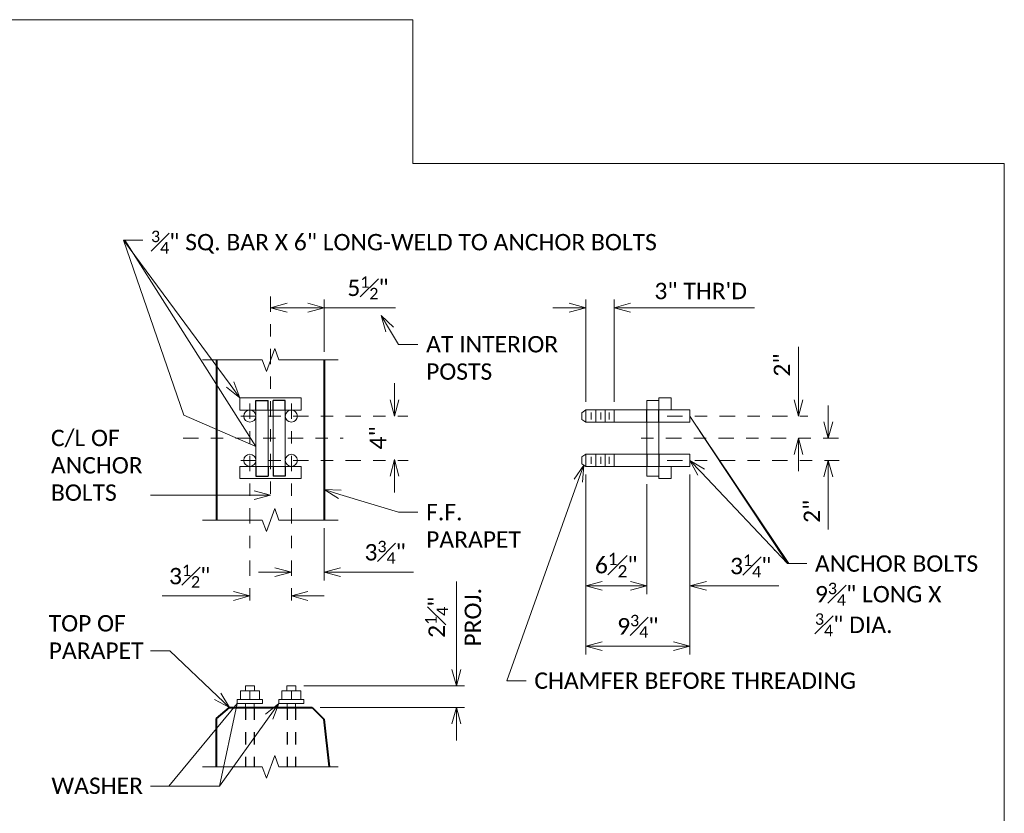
# Model space of a CAD drawing. Extents: x -518 to 31748, y -460528 to 225.
# Tile 14 of 15: x 9.44 to 17.42, y 4.97 to 11.4. Entities that reach past the tile are written whole.
import ezdxf
from ezdxf import colors
from ezdxf.entities.mleader import LeaderData, LeaderLine
from ezdxf.math import Vec2, Vec3

# ---------------------------------------------------------------- set-up
doc = ezdxf.new("R2010")
doc.units = 0
doc.header["$MEASUREMENT"] = 0
doc.linetypes.add('Wisdot2', pattern=[0.125, 0.0625, -0.0625])
doc.linetypes.add('Wisdot4', pattern=[0.28125, 0.125, -0.0625, 0.03125, -0.0625])
for name, color, linetype, lineweight in [('B_ANNO_BREAK', 7, 'Continuous', 18), ('B_ANNO_DIM', 7, 'Continuous', 18), ('B_CNTR', 1, 'Wisdot4', 18), ('B_CONC_PPT', 12, 'Continuous', 40), ('B_DETAIL_HIDDEN', 7, 'Wisdot2', 25), ('B_STEEL', 92, 'Continuous', 18), ('B_STEEL_BOLT', 3, 'Continuous', 18)]:
    doc.layers.add(name, color=color, linetype=linetype, lineweight=lineweight)
doc.layers.add('B_ANNO_NOPLOT', color=47, linetype='Continuous', lineweight=18, plot=False)
doc.styles.add('Annotative', font='calibri.ttf', dxfattribs={"height": 0.0625})
doc.styles.get("Standard").update_dxf_attribs({"font": 'calibri.ttf'})
doc.dimstyles.new('Annotative', dxfattribs={"dimscale": 0, "dimtxt": 0.0625, "dimasz": 0.0625, "dimexe": 0.03125, "dimexo": 0.03125, "dimgap": 0.03125, "dimtad": 1, "dimdec": 3, "dimzin": 3, "dimdsep": 46, "dimlunit": 4, "dimtxsty": 'Standard', "dimblk": 'OPEN30', "dimcen": 0.03125, "dimaunit": 1, "dimadec": 0, "dimazin": 3, "dimtfac": 0.75, "dimtdec": 3, "dimtofl": 0, "dimtmove": 0, "dimatfit": 3, "dimldrblk": 'OPEN30', "dimfxl": 1, "dimtfill": 1, "dimfrac": 1, "dimtolj": 1, "dimtzin": 0, "dimarcsym": 0})

# ---------------------------------------------------------------- blocks, each defined once
blk = doc.blocks.new('_Open30')
at = {"color": 0, "linetype": 'ByBlock', "lineweight": -2}
for p, q in [((-1, 0.268), (0, 0)), ((0, 0), (-1, -0.268)), ((0, 0), (-1, 0))]:
    blk.add_line(p, q, dxfattribs=at)
blk = doc.blocks.new('*D37')
at = {"layer": 'B_ANNO_DIM', "color": 0, "lineweight": -2, "transparency": 16777216}
for p, q in [((31.847, 19.2622), (31.847, 19.6909)), ((31.847, 18.8167), (31.847, 18.6837))]:
    blk.add_line(p, q, dxfattribs=at)
at = {"layer": 'Defpoints', "color": 0, "transparency": 16777216}
for p in [(31.847, 19.1292), (31.847, 19.1292), (31.847, 18.9497)]:
    blk.add_point(p, dxfattribs=at)
at = {"layer": 'B_ANNO_DIM', "color": 0, "lineweight": -2, "transparency": 16777216, "xscale": 0.133002, "yscale": 0.133002, "zscale": 0.133002}
for p, rotation in [((31.847, 19.1292), 270), ((31.847, 18.9497), 90)]:
    blk.add_blockref('_Open30', p, dxfattribs=dict(at, rotation=rotation))
at = {"layer": 'B_ANNO_DIM', "color": 0, "transparency": 16777216, "insert": (31.7134, 19.5431), "char_height": 0.133, "attachment_point": 5, "rotation": 90, "bg_fill": 3, "box_fill_scale": 1.25, "bg_fill_color": 256, "bg_fill_true_color": 13158600, "bg_fill_transparency": 0}
blk.add_mtext('\\A1;2"', dxfattribs=at)
blk = doc.blocks.new('*D38')
at = {"layer": 'B_ANNO_DIM', "color": 0, "lineweight": -2, "transparency": 16777216}
for p, q in [((32.0896, 19.0827), (32.0896, 19.2157)), ((32.0896, 18.6372), (32.0896, 18.2086))]:
    blk.add_line(p, q, dxfattribs=at)
at = {"layer": 'Defpoints', "color": 0, "transparency": 16777216}
for p in [(32.0896, 18.9497), (32.0896, 18.7702), (32.0896, 18.7702)]:
    blk.add_point(p, dxfattribs=at)
at = {"layer": 'B_ANNO_DIM', "color": 0, "lineweight": -2, "transparency": 16777216, "xscale": 0.133002, "yscale": 0.133002, "zscale": 0.133002}
for p, rotation in [((32.0896, 18.9497), 270), ((32.0896, 18.7702), 90)]:
    blk.add_blockref('_Open30', p, dxfattribs=dict(at, rotation=rotation))
at = {"layer": 'B_ANNO_DIM', "color": 0, "transparency": 16777216, "insert": (31.956, 18.3564), "char_height": 0.133, "attachment_point": 5, "rotation": 90, "bg_fill": 3, "box_fill_scale": 1.25, "bg_fill_color": 256, "bg_fill_true_color": 13158600, "bg_fill_transparency": 0}
blk.add_mtext('\\A1;2"', dxfattribs=at)
blk = doc.blocks.new('*D39')
at = {"layer": 'B_ANNO_DIM', "color": 0, "lineweight": -2, "transparency": 16777216}
for p, q in [((30.1225, 19.2452), (30.1225, 20.0749)), ((30.3525, 19.2452), (30.3525, 20.0749)), ((29.9895, 20.0084), (29.8565, 20.0084)), ((30.4855, 20.0084), (31.4906, 20.0084))]:
    blk.add_line(p, q, dxfattribs=at)
at = {"layer": 'Defpoints', "color": 0, "transparency": 16777216}
for p in [(30.1225, 20.0084), (30.1225, 19.1787), (30.3525, 19.1787)]:
    blk.add_point(p, dxfattribs=at)
at = {"layer": 'B_ANNO_DIM', "color": 0, "lineweight": -2, "transparency": 16777216, "xscale": 0.133002, "yscale": 0.133002, "zscale": 0.133002}
blk.add_blockref('_Open30', (30.1225, 20.0084), dxfattribs=at)
at = {"layer": 'B_ANNO_DIM', "color": 0, "lineweight": -2, "transparency": 16777216, "xscale": 0.133002, "yscale": 0.133002, "zscale": 0.133002, "rotation": 180}
blk.add_blockref('_Open30', (30.3525, 20.0084), dxfattribs=at)
at = {"layer": 'B_ANNO_DIM', "color": 0, "transparency": 16777216, "insert": (31.0546, 20.143), "char_height": 0.133002, "attachment_point": 5, "bg_fill": 3, "box_fill_scale": 1.25, "bg_fill_color": 256, "bg_fill_true_color": 13158600, "bg_fill_transparency": 0}
blk.add_mtext('\\A1;3" THR\'D', dxfattribs=at)
blk = doc.blocks.new('*D40')
at = {"layer": 'B_ANNO_DIM', "color": 0, "lineweight": -2, "transparency": 16777216}
for p, q in [((30.1225, 18.6542), (30.1225, 17.1957)), ((30.9675, 18.6542), (30.9675, 17.1957)), ((30.2555, 17.2622), (30.8345, 17.2622))]:
    blk.add_line(p, q, dxfattribs=at)
at = {"layer": 'Defpoints', "color": 0, "transparency": 16777216}
for p in [(30.1225, 18.7207), (30.9675, 18.7207), (30.9675, 17.2622)]:
    blk.add_point(p, dxfattribs=at)
at = {"layer": 'B_ANNO_DIM', "color": 0, "lineweight": -2, "transparency": 16777216, "xscale": 0.133002, "yscale": 0.133002, "zscale": 0.133002, "rotation": 180}
blk.add_blockref('_Open30', (30.1225, 17.2622), dxfattribs=at)
at = {"layer": 'B_ANNO_DIM', "color": 0, "lineweight": -2, "transparency": 16777216, "xscale": 0.133002, "yscale": 0.133002, "zscale": 0.133002}
blk.add_blockref('_Open30', (30.9675, 17.2622), dxfattribs=at)
at = {"layer": 'B_ANNO_DIM', "color": 0, "transparency": 16777216, "insert": (30.545, 17.4241), "char_height": 0.133002, "attachment_point": 5, "bg_fill": 3, "box_fill_scale": 1.25, "bg_fill_color": 256, "bg_fill_true_color": 13158600, "bg_fill_transparency": 0}
blk.add_mtext('\\A1;9{\\H0.7x;\\S3#4;}"', dxfattribs=at)
blk = doc.blocks.new('*D41')
at = {"layer": 'B_ANNO_DIM', "color": 0, "lineweight": -2, "transparency": 16777216}
for p, q in [((30.6175, 18.5765), (30.6175, 17.6858)), ((30.1225, 17.7523), (30.1225, 17.6858)), ((30.2555, 17.7523), (30.4845, 17.7523))]:
    blk.add_line(p, q, dxfattribs=at)
at = {"layer": 'Defpoints', "color": 0, "transparency": 16777216}
blk.add_point((30.6175, 18.643), dxfattribs=at)
at = {"layer": 'B_ANNO_DIM', "color": 0, "lineweight": -2, "transparency": 16777216, "xscale": 0.133002, "yscale": 0.133002, "zscale": 0.133002, "rotation": 180}
blk.add_blockref('_Open30', (30.1225, 17.7523), dxfattribs=at)
at = {"layer": 'B_ANNO_DIM', "color": 0, "lineweight": -2, "transparency": 16777216, "xscale": 0.133002, "yscale": 0.133002, "zscale": 0.133002}
blk.add_blockref('_Open30', (30.6175, 17.7523), dxfattribs=at)
at = {"layer": 'B_ANNO_DIM', "color": 0, "transparency": 16777216, "insert": (30.37, 17.9202), "char_height": 0.133002, "attachment_point": 5, "bg_fill": 3, "box_fill_scale": 1.25, "bg_fill_color": 256, "bg_fill_true_color": 13158600, "bg_fill_transparency": 0}
blk.add_mtext('\\A1;6{\\H0.75x;\\S1#2;}"', dxfattribs=at)
at = {"layer": 'Defpoints', "color": 0, "transparency": 16777216}
for p in [(30.1225, 17.8188), (30.6175, 17.7523)]:
    blk.add_point(p, dxfattribs=at)
blk = doc.blocks.new('*D42')
at = {"layer": 'B_ANNO_DIM', "color": 0, "lineweight": -2, "transparency": 16777216}
for p, q in [((30.6175, 18.5765), (30.6175, 17.6858)), ((30.4845, 17.7523), (30.3515, 17.7523)), ((30.9675, 17.7523), (30.9675, 17.6858)), ((31.1005, 17.7523), (31.6871, 17.7523))]:
    blk.add_line(p, q, dxfattribs=at)
at = {"layer": 'Defpoints', "color": 0, "transparency": 16777216}
for p in [(30.6175, 18.643), (30.9675, 17.8188), (30.9675, 17.7523)]:
    blk.add_point(p, dxfattribs=at)
at = {"layer": 'B_ANNO_DIM', "color": 0, "lineweight": -2, "transparency": 16777216, "xscale": 0.133002, "yscale": 0.133002, "zscale": 0.133002}
blk.add_blockref('_Open30', (30.6175, 17.7523), dxfattribs=at)
at = {"layer": 'B_ANNO_DIM', "color": 0, "lineweight": -2, "transparency": 16777216, "xscale": 0.133002, "yscale": 0.133002, "zscale": 0.133002, "rotation": 180}
blk.add_blockref('_Open30', (30.9675, 17.7523), dxfattribs=at)
at = {"layer": 'B_ANNO_DIM', "color": 0, "transparency": 16777216, "insert": (31.4603, 17.9132), "char_height": 0.133002, "attachment_point": 5, "bg_fill": 3, "box_fill_scale": 1.25, "bg_fill_color": 256, "bg_fill_true_color": 13158600, "bg_fill_transparency": 0}
blk.add_mtext('\\A1;3{\\H0.7x;\\S1#4;}"', dxfattribs=at)
blk = doc.blocks.new('*D43')
at = {"layer": 'B_ANNO_DIM', "color": 0, "lineweight": -2, "transparency": 16777216}
for p, q in [((29.0736, 17.0742), (29.0736, 17.7876)), ((27.8381, 16.9412), (29.1401, 16.9412)), ((27.9701, 16.7652), (29.1401, 16.7652)), ((29.0736, 16.6322), (29.0736, 16.4992))]:
    blk.add_line(p, q, dxfattribs=at)
at = {"layer": 'Defpoints', "color": 0, "transparency": 16777216}
for p in [(27.7716, 16.9412), (29.0736, 16.9412), (27.9036, 16.7652)]:
    blk.add_point(p, dxfattribs=at)
at = {"layer": 'B_ANNO_DIM', "color": 0, "lineweight": -2, "transparency": 16777216, "xscale": 0.133002, "yscale": 0.133002, "zscale": 0.133002}
for p, rotation in [((29.0736, 16.9412), 270), ((29.0736, 16.7652), 90)]:
    blk.add_blockref('_Open30', p, dxfattribs=dict(at, rotation=rotation))
at = {"layer": 'B_ANNO_DIM', "color": 0, "transparency": 16777216, "attachment_point": 5, "rotation": 90, "bg_fill": 3, "box_fill_scale": 1.25, "bg_fill_color": 256, "bg_fill_true_color": 13158600, "bg_fill_transparency": 0}
for s, insert, char_height in [('\\A1;2{\\H0.7x;\\S1#4;}"', (28.9137, 17.4974), 0.133002), ('\\A1;PROJ.', (29.2082, 17.4974), 0.133)]:
    blk.add_mtext(s, dxfattribs=dict(at, insert=insert, char_height=char_height))
blk = doc.blocks.new('*D44')
at = {"layer": 'B_ANNO_DIM', "color": 0, "lineweight": -2, "transparency": 16777216}
for p, q in [((28.5716, 19.2622), (28.5716, 19.3952)), ((28.5716, 18.6427), (28.5716, 18.5097))]:
    blk.add_line(p, q, dxfattribs=at)
at = {"layer": 'Defpoints', "color": 0, "transparency": 16777216}
for p in [(28.5716, 19.1292), (28.5716, 19.1292), (28.5716, 18.7757)]:
    blk.add_point(p, dxfattribs=at)
at = {"layer": 'B_ANNO_DIM', "color": 0, "lineweight": -2, "transparency": 16777216, "xscale": 0.133002, "yscale": 0.133002, "zscale": 0.133002}
for p, rotation in [((28.5716, 19.1292), 270), ((28.5716, 18.7757), 90)]:
    blk.add_blockref('_Open30', p, dxfattribs=dict(at, rotation=rotation))
at = {"layer": 'B_ANNO_DIM', "color": 0, "transparency": 16777216, "insert": (28.4383, 18.9525), "char_height": 0.133, "attachment_point": 5, "rotation": 90, "bg_fill": 3, "box_fill_scale": 1.25, "bg_fill_color": 256, "bg_fill_true_color": 13158600, "bg_fill_transparency": 0}
blk.add_mtext('\\A1;4"', dxfattribs=at)
blk = doc.blocks.new('*D45')
at = {"layer": 'B_ANNO_DIM', "color": 0, "lineweight": -2, "transparency": 16777216}
for p, q in [((28.0016, 18.219), (28.0016, 17.7961)), ((27.6026, 17.8626), (27.4696, 17.8626)), ((28.1346, 17.8626), (28.7253, 17.8626))]:
    blk.add_line(p, q, dxfattribs=at)
at = {"layer": 'Defpoints', "color": 0, "transparency": 16777216}
for p in [(28.0016, 18.2855), (27.7356, 17.8626), (28.0016, 17.8626)]:
    blk.add_point(p, dxfattribs=at)
at = {"layer": 'B_ANNO_DIM', "color": 0, "lineweight": -2, "transparency": 16777216, "xscale": 0.133002, "yscale": 0.133002, "zscale": 0.133002}
blk.add_blockref('_Open30', (27.7356, 17.8626), dxfattribs=at)
at = {"layer": 'B_ANNO_DIM', "color": 0, "lineweight": -2, "transparency": 16777216, "xscale": 0.133002, "yscale": 0.133002, "zscale": 0.133002, "rotation": 180}
blk.add_blockref('_Open30', (28.0016, 17.8626), dxfattribs=at)
at = {"layer": 'B_ANNO_DIM', "color": 0, "transparency": 16777216, "insert": (28.4964, 18.0246), "char_height": 0.133002, "attachment_point": 5, "bg_fill": 3, "box_fill_scale": 1.25, "bg_fill_color": 256, "bg_fill_true_color": 13158600, "bg_fill_transparency": 0}
blk.add_mtext('\\A1;3{\\H0.7x;\\S3#4;}"', dxfattribs=at)
blk = doc.blocks.new('*D46')
at = {"layer": 'B_ANNO_DIM', "color": 0, "lineweight": -2, "transparency": 16777216}
for p, q in [((27.2666, 17.6703), (26.6887, 17.6703)), ((27.8686, 17.6703), (28.0016, 17.6703))]:
    blk.add_line(p, q, dxfattribs=at)
at = {"layer": 'Defpoints', "color": 0, "transparency": 16777216}
for p in [(27.3996, 17.6703), (27.3996, 17.6703), (27.7356, 17.6703)]:
    blk.add_point(p, dxfattribs=at)
at = {"layer": 'B_ANNO_DIM', "color": 0, "lineweight": -2, "transparency": 16777216, "xscale": 0.133002, "yscale": 0.133002, "zscale": 0.133002}
blk.add_blockref('_Open30', (27.3996, 17.6703), dxfattribs=at)
at = {"layer": 'B_ANNO_DIM', "color": 0, "lineweight": -2, "transparency": 16777216, "xscale": 0.133002, "yscale": 0.133002, "zscale": 0.133002, "rotation": 180}
blk.add_blockref('_Open30', (27.7356, 17.6703), dxfattribs=at)
at = {"layer": 'B_ANNO_DIM', "color": 0, "transparency": 16777216, "insert": (26.9112, 17.8314), "char_height": 0.133002, "attachment_point": 5, "bg_fill": 3, "box_fill_scale": 1.25, "bg_fill_color": 256, "bg_fill_true_color": 13158600, "bg_fill_transparency": 0}
blk.add_mtext('\\A1;3{\\H0.7x;\\S1#2;}"', dxfattribs=at)
blk = doc.blocks.new('*D47')
at = {"layer": 'B_ANNO_DIM', "color": 0, "lineweight": -2, "transparency": 16777216}
for p, q in [((28.0016, 19.6512), (28.0016, 20.0749)), ((27.7006, 20.0084), (27.8686, 20.0084)), ((28.0016, 20.0084), (28.5796, 20.0084))]:
    blk.add_line(p, q, dxfattribs=at)
at = {"layer": 'Defpoints', "color": 0, "transparency": 16777216}
for p in [(27.5676, 20.0084), (28.0016, 20.0084), (28.0016, 19.5847)]:
    blk.add_point(p, dxfattribs=at)
at = {"layer": 'B_ANNO_DIM', "color": 0, "lineweight": -2, "transparency": 16777216, "xscale": 0.133002, "yscale": 0.133002, "zscale": 0.133002, "rotation": 180}
blk.add_blockref('_Open30', (27.5676, 20.0084), dxfattribs=at)
at = {"layer": 'B_ANNO_DIM', "color": 0, "lineweight": -2, "transparency": 16777216, "xscale": 0.133002, "yscale": 0.133002, "zscale": 0.133002}
blk.add_blockref('_Open30', (28.0016, 20.0084), dxfattribs=at)
at = {"layer": 'B_ANNO_DIM', "color": 0, "transparency": 16777216, "insert": (28.3571, 20.1695), "char_height": 0.133002, "attachment_point": 5, "bg_fill": 3, "box_fill_scale": 1.25, "bg_fill_color": 256, "bg_fill_true_color": 13158600, "bg_fill_transparency": 0}
blk.add_mtext('\\A1;5{\\H0.7x;\\S1#2;}"', dxfattribs=at)
blk = doc.blocks.new('*U161')
at = {"layer": 'B_ANNO_NOPLOT', "flags": 128}
blk.add_lwpolyline([(0, 0), (0, 22.3443), (28.722, 22.3443), (28.722, 21.1788), (33.5165, 21.1788), (33.5165, 3.591), (28.0697, 3.591), (28.0697, 0)], close=True, dxfattribs=at)
at = {"layer": 'B_CONC_PPT'}
blk.add_line((27.9996, 16.6702), (28.0427, 16.2842), dxfattribs=at)
blk = doc.blocks.new('INS_RAILHALM_BASE')
at = {"layer": 'B_ANNO_BREAK', "flags": 128}
for points in [[(28.1151, 19.5847), (27.6351, 19.5847), (27.6014, 19.6774), (27.5338, 19.4919), (27.5, 19.5847), (27.014, 19.5847)], [(28.1151, 18.2855), (27.6351, 18.2855), (27.6014, 18.3783), (27.5338, 18.1927), (27.5, 18.2855), (27.014, 18.2855)], [(28.1151, 16.2842), (27.6351, 16.2842), (27.6014, 16.377), (27.5338, 16.1914), (27.5, 16.2842), (27.014, 16.2842)]]:
    blk.add_lwpolyline(points, dxfattribs=at)
at = {"layer": 'B_ANNO_NOPLOT', "flags": 128}
blk.add_lwpolyline([(0, 0), (0, 22.3443), (28.722, 22.3443), (28.722, 21.1788), (33.5165, 21.1788), (33.5165, 3.591), (28.0697, 3.591), (28.0697, 0)], close=True, dxfattribs=at)
at = {"layer": 'B_CNTR'}
for p, q in [((27.5676, 20.0991), (27.5676, 18.4313)), ((27.3996, 19.2322), (27.3996, 17.5589)), ((27.7356, 19.2322), (27.7356, 17.5559)), ((27.3249, 19.1292), (28.6814, 19.1292)), ((30.7831, 19.1292), (31.9224, 19.1292)), ((26.8576, 18.9497), (28.1555, 18.9497)), ((32.1728, 18.9497), (30.5548, 18.9497)), ((27.3249, 18.7702), (28.6839, 18.7702)), ((30.7831, 18.7702), (32.1766, 18.7702))]:
    blk.add_line(p, q, dxfattribs=at)
at = {"layer": 'B_CONC_PPT'}
for p, q in [((27.1286, 19.5847), (27.1286, 18.2855)), ((28.0016, 19.5847), (28.0016, 18.2855)), ((27.1286, 16.6776), (27.2346, 16.7652)), ((27.2346, 16.7652), (27.9036, 16.7652)), ((27.9036, 16.7652), (27.9996, 16.6702)), ((27.1286, 16.2842), (27.1286, 16.6776))]:
    blk.add_line(p, q, dxfattribs=at)
at = {"layer": 'B_DETAIL_HIDDEN', "ltscale": 0.25}
for p, q in [((27.4486, 19.2565), (27.5481, 19.2565)), ((27.4486, 19.1782), (27.4486, 19.2565)), ((27.5481, 19.1782), (27.5481, 19.2565)), ((27.6866, 19.2565), (27.5871, 19.2565)), ((27.5871, 19.1782), (27.5871, 19.2565)), ((27.6866, 19.1782), (27.6866, 19.2565)), ((30.6175, 19.0797), (30.6175, 19.1787)), ((30.7165, 19.0797), (30.7165, 19.1787)), ((30.6175, 18.8197), (30.6175, 18.7207)), ((30.7165, 18.8197), (30.7165, 18.7207)), ((27.4486, 18.7212), (27.4486, 18.643)), ((27.5481, 18.7212), (27.5481, 18.643)), ((27.5871, 18.7212), (27.5871, 18.643)), ((27.6866, 18.7212), (27.6866, 18.643)), ((27.4486, 18.643), (27.5481, 18.643)), ((27.6866, 18.643), (27.5871, 18.643))]:
    blk.add_line(p, q, dxfattribs=at)
at = {"layer": 'B_DETAIL_HIDDEN', "ltscale": 0.5}
for p, q in [((27.4346, 16.7662), (27.4346, 16.2842)), ((27.7006, 16.7662), (27.7006, 16.2842)), ((27.3646, 16.7642), (27.3646, 16.2842)), ((27.7706, 16.7642), (27.7706, 16.2842))]:
    blk.add_line(p, q, dxfattribs=at)
at = {"layer": 'B_STEEL'}
for p, q in [((30.6175, 19.1787), (30.6175, 19.2565)), ((30.6175, 19.2565), (30.7165, 19.2565)), ((30.7165, 19.1787), (30.7165, 19.2777)), ((30.7165, 19.2777), (30.8155, 19.2777)), ((30.8155, 19.2777), (30.8155, 19.1787)), ((27.4486, 19.1782), (27.4486, 18.7212)), ((27.5481, 19.1782), (27.5481, 18.7212)), ((27.5871, 19.1782), (27.5871, 18.7212)), ((27.6866, 19.1782), (27.6866, 18.7212)), ((30.6175, 18.8197), (30.6175, 19.0797)), ((30.7165, 18.8197), (30.7165, 19.0797)), ((30.6175, 18.7207), (30.6175, 18.643)), ((30.7165, 18.7207), (30.7165, 18.6217)), ((30.8155, 18.6217), (30.8155, 18.7207)), ((30.6175, 18.643), (30.7165, 18.643)), ((30.7165, 18.6217), (30.8155, 18.6217))]:
    blk.add_line(p, q, dxfattribs=at)
at = {"layer": 'B_STEEL', "flags": 128}
for points in [[(27.3186, 19.2777), (27.8166, 19.2777), (27.8166, 19.1782), (27.3186, 19.1782)], [(27.3186, 18.6217), (27.8166, 18.6217), (27.8166, 18.7212), (27.3186, 18.7212)]]:
    blk.add_lwpolyline(points, close=True, dxfattribs=at)
at = {"layer": 'B_STEEL_BOLT'}
for p, q in [((30.1225, 19.1787), (30.1225, 19.0797)), ((30.2035, 19.1787), (30.2035, 19.0797)), ((30.2805, 19.1787), (30.2805, 19.0797)), ((30.3525, 19.1787), (30.3525, 19.0797)), ((30.1675, 19.1008), (30.1675, 19.1577)), ((30.2445, 19.1008), (30.2445, 19.1577)), ((30.3115, 19.1577), (30.3115, 19.1008)), ((30.1225, 18.7207), (30.1225, 18.8197)), ((30.1675, 18.7987), (30.1675, 18.7418)), ((30.2035, 18.7207), (30.2035, 18.8197)), ((30.2445, 18.7987), (30.2445, 18.7418)), ((30.2805, 18.7207), (30.2805, 18.8197)), ((30.3115, 18.7418), (30.3115, 18.7987)), ((30.3525, 18.7207), (30.3525, 18.8197)), ((27.3636, 16.9412), (27.3636, 16.9012)), ((27.4356, 16.9412), (27.3636, 16.9412)), ((27.4356, 16.9012), (27.4356, 16.9412)), ((27.6996, 16.9412), (27.7716, 16.9412)), ((27.6996, 16.9012), (27.6996, 16.9412)), ((27.7716, 16.9412), (27.7716, 16.9012)), ((27.3221, 16.9012), (27.3221, 16.8302)), ((27.4771, 16.9012), (27.3221, 16.9012)), ((27.3996, 16.9012), (27.3996, 16.8302)), ((27.4771, 16.8302), (27.4771, 16.9012)), ((27.6581, 16.9012), (27.8131, 16.9012)), ((27.6581, 16.8302), (27.6581, 16.9012)), ((27.7356, 16.9012), (27.7356, 16.8302)), ((27.8131, 16.9012), (27.8131, 16.8302)), ((27.2971, 16.8302), (27.2971, 16.7992)), ((27.5021, 16.8302), (27.2971, 16.8302)), ((27.2971, 16.7992), (27.5021, 16.7992)), ((27.3646, 16.7992), (27.3646, 16.7642)), ((27.4346, 16.7992), (27.4346, 16.7662)), ((27.5021, 16.7992), (27.5021, 16.8302)), ((27.6331, 16.8302), (27.8381, 16.8302)), ((27.6331, 16.7992), (27.6331, 16.8302)), ((27.8381, 16.7992), (27.6331, 16.7992)), ((27.7006, 16.7992), (27.7006, 16.7662)), ((27.7706, 16.7992), (27.7706, 16.7642)), ((27.8381, 16.8302), (27.8381, 16.7992))]:
    blk.add_line(p, q, dxfattribs=at)
at = {"layer": 'B_STEEL_BOLT', "flags": 128}
for points in [[(30.0915, 19.1017), (30.1225, 19.0797), (30.9675, 19.0797), (30.9675, 19.1787), (30.1225, 19.1787), (30.0915, 19.1567)], [(30.0915, 18.7427), (30.1225, 18.7207), (30.9675, 18.7207), (30.9675, 18.8197), (30.1225, 18.8197), (30.0915, 18.7977)]]:
    blk.add_lwpolyline(points, close=True, dxfattribs=at)
at = {"layer": 'B_STEEL_BOLT'}
for centre in [(27.3996, 19.1292), (27.7356, 19.1292), (27.3996, 18.7702), (27.7356, 18.7702)]:
    blk.add_circle(centre, 0.049, dxfattribs=at)
at = {"layer": 'B_ANNO_DIM', "style": 'Annotative'}
blk.add_attdef('DIM1', (21.8175, 21.0046), '', height=0.133, dxfattribs=at)
at = {"layer": 'B_ANNO_DIM'}
ml = blk.add_multileader_mtext('Standard', dxfattribs=at)
ml.set_content('C/L OF\\PANCHOR\\PBOLTS', color=256, style='Annotative')
ml.set_leader_properties()
ml.set_arrow_properties(name='OPEN30')
ml.build(insert=Vec2(0, 0))
ml.multileader.update_dxf_attribs({"text_right_attachment_type": 3, "dogleg_length": 0.0625, "arrow_head_size": 0.133, "scale": 2.128032})
ctx = ml.context
ctx.base_point, ctx.scale, ctx.char_height, ctx.arrow_head_size, ctx.landing_gap_size, ctx.plane_origin = Vec3(25.7203, 18.9508), 2.128032, 0.133, 0.133, 0.0665, Vec3(27.105, 17.7525)
ctx.right_attachment = 3
notes = []
notes.append((ctx, [(0, (1, 1, 0), (26.7261, 18.4874), (-1, 0), 0.133, [(0, [(27.5676, 18.4874), (26.751, 18.4874), (26.7429, 18.4874)], 0, [])])]))
ctx.mtext.insert, ctx.mtext.width, ctx.mtext.flow_direction = Vec3(25.7868, 19.0183), 0.694897, 5
ml = blk.add_multileader_mtext('Standard', dxfattribs=at)
ml.set_content('TOP OF\\PPARAPET', color=256, style='Annotative')
ml.set_leader_properties()
ml.set_arrow_properties(name='OPEN30')
ml.build(insert=Vec2(0, 0))
ml.multileader.update_dxf_attribs({"text_right_attachment_type": 3, "dogleg_length": 0.0625, "arrow_head_size": 0.133, "scale": 2.128032})
ctx = ml.context
ctx.base_point, ctx.scale, ctx.char_height, ctx.arrow_head_size, ctx.landing_gap_size, ctx.plane_origin = Vec3(25.7021, 17.448), 2.128032, 0.133, 0.133, 0.0665, Vec3(27.105, 16.4901)
ctx.right_attachment = 3
notes.append((ctx, [(0, (1, 1, 0), (26.7261, 17.225), (-1, 0), 0.133, [(0, [(27.2346, 16.7652), (26.751, 17.225), (26.7429, 17.225)], 0, [])])]))
ctx.mtext.insert, ctx.mtext.width, ctx.mtext.flow_direction = Vec3(25.7686, 17.5148), 0.694897, 5
ml = blk.add_multileader_mtext('Standard', dxfattribs=at)
ml.set_content('WASHER', color=256, style='Annotative')
ml.set_leader_properties()
ml.set_arrow_properties(name='OPEN30')
ml.build(insert=Vec2(0, 0))
ml.multileader.update_dxf_attribs({"text_right_attachment_type": 3, "dogleg_length": 0.0625, "arrow_head_size": 0.133, "scale": 2.128032})
ctx = ml.context
ctx.base_point, ctx.scale, ctx.char_height, ctx.arrow_head_size, ctx.landing_gap_size, ctx.plane_origin = Vec3(25.7237, 16.1297), 2.128032, 0.133, 0.133, 0.0665, Vec3(27.105, 15.3934)
ctx.right_attachment = 3
notes.append((ctx, [(0, (1, 1, 0), (26.7261, 16.1283), (-1, 0), 0.133, [(1, [(27.6331, 16.7992), (27.1539, 16.1283), (26.7429, 16.1283), (27.2971, 16.7992), (27.1539, 16.1283)], 0, [])])]))
ctx.mtext.insert, ctx.mtext.width, ctx.mtext.flow_direction = Vec3(25.7902, 16.1971), 0.694897, 5
for ctx, leaders in notes:
    for number, flags, end, landing, length, lines in leaders:
        leader = LeaderData()
        leader.index, (leader.has_last_leader_line, leader.has_dogleg_vector, leader.attachment_direction) = number, flags
        leader.last_leader_point, leader.dogleg_vector, leader.dogleg_length = Vec3(end), Vec3(landing), length
        for number, points, colour, breaks in lines:
            line = LeaderLine()
            line.index, line.vertices, line.color, line.breaks = number, Vec3.list(points), colors.encode_raw_color(colour), breaks
            leader.lines.append(line)
        ctx.leaders.append(leader)
dim = blk.add_linear_dim(base=(30.1225, 20.0084), p1=(30.3525, 19.1787), p2=(30.1225, 19.1787), text='3" THR\'D', dimstyle='Annotative', dxfattribs=at)
dim.commit()
dim.dimension.update_dxf_attribs({"geometry": '*D39', "text_midpoint": (31.0546, 20.0084), "dimtype": 128})
dim = blk.add_linear_dim(base=(28.0016, 20.0084), p1=(27.5676, 20.0084), p2=(28.0016, 19.5847), text='5{\\H0.7x;\\S1#2;}"', dimstyle='Annotative', dxfattribs=at)
dim.commit()
dim.dimension.update_dxf_attribs({"geometry": '*D47', "text_midpoint": (28.3571, 20.1695)})
for base, p1, p2, text, picture, middle in [((31.847, 19.1292), (31.847, 18.9497), (31.847, 19.1292), '2"', '*D37', (31.7134, 19.5431)), ((28.5716, 19.1292), (28.5716, 18.7757), (28.5716, 19.1292), '4"', '*D44', (28.4383, 18.9525)), ((29.0736, 16.9412), (27.9036, 16.7652), (27.7716, 16.9412), '2{\\H0.7x;\\S1#4;}"\\XPROJ.', '*D43', (29.0736, 17.4974))]:
    dim = blk.add_linear_dim(base=base, p1=p1, p2=p2, angle=90, text=text, dimstyle='Annotative', dxfattribs=at)
    dim.commit()
    dim.dimension.update_dxf_attribs({"geometry": picture, "text_midpoint": middle})
dim = blk.add_linear_dim(base=(32.0896, 18.7702), p1=(32.0896, 18.9497), p2=(32.0896, 18.7702), angle=270, text='2"', dimstyle='Annotative', dxfattribs=at)
dim.commit()
dim.dimension.update_dxf_attribs({"geometry": '*D38', "text_midpoint": (31.956, 18.3564)})
dim = blk.add_linear_dim(base=(28.0016, 17.8626), p1=(27.7356, 17.8626), p2=(28.0016, 18.2855), text='3{\\H0.7x;\\S3#4;}"', dimstyle='Annotative', dxfattribs=at)
dim.commit()
dim.dimension.update_dxf_attribs({"geometry": '*D45', "text_midpoint": (28.4964, 18.0246)})
ml = blk.add_multileader_mtext('Standard', dxfattribs=at)
ml.set_content('\\A1;AT INTERIOR\\PPOSTS', color=256, style='Annotative')
ml.set_leader_properties()
ml.set_arrow_properties(name='OPEN30')
ml.build(insert=Vec2(0, 0))
ml.multileader.update_dxf_attribs({"text_right_attachment_type": 3, "dogleg_length": 0.0625, "arrow_head_size": 0.133, "scale": 2.128032})
ctx = ml.context
ctx.base_point, ctx.scale, ctx.char_height, ctx.arrow_head_size, ctx.landing_gap_size, ctx.plane_origin = Vec3(28.762, 19.711), 2.128032, 0.133002, 0.133, 0.0665, Vec3(28.1859, 18.8184)
ctx.right_attachment = 3
notes = []
notes.append((ctx, [(0, (1, 1, 0), (28.629, 19.711), (1, 0), 0.133, [(0, [(28.4638, 19.9444), (28.605, 19.711), (28.617, 19.711)], 0, [])])]))
ctx.mtext.insert, ctx.mtext.flow_direction = Vec3(28.8285, 19.7785), 5
for ctx, leaders in notes:
    for number, flags, end, landing, length, lines in leaders:
        leader = LeaderData()
        leader.index, (leader.has_last_leader_line, leader.has_dogleg_vector, leader.attachment_direction) = number, flags
        leader.last_leader_point, leader.dogleg_vector, leader.dogleg_length = Vec3(end), Vec3(landing), length
        for number, points, colour, breaks in lines:
            line = LeaderLine()
            line.index, line.vertices, line.color, line.breaks = number, Vec3.list(points), colors.encode_raw_color(colour), breaks
            leader.lines.append(line)
        ctx.leaders.append(leader)
dim = blk.add_linear_dim(base=(27.3996, 17.6703), p1=(27.7356, 17.6703), p2=(27.3996, 17.6703), text='3{\\H0.7x;\\S1#2;}"', dimstyle='Annotative', dxfattribs=at)
dim.commit()
dim.dimension.update_dxf_attribs({"geometry": '*D46', "text_midpoint": (26.9112, 17.8314)})
ml = blk.add_multileader_mtext('Standard', dxfattribs=at)
ml.set_content('\\A1;CHAMFER BEFORE THREADING', color=256, style='Annotative')
ml.set_leader_properties()
ml.set_arrow_properties(name='OPEN30')
ml.build(insert=Vec2(0, 0))
ml.multileader.update_dxf_attribs({"text_right_attachment_type": 3, "dogleg_length": 0.0625, "arrow_head_size": 0.133, "scale": 2.128032})
ctx = ml.context
ctx.base_point, ctx.scale, ctx.char_height, ctx.arrow_head_size, ctx.landing_gap_size, ctx.plane_origin = Vec3(29.6396, 16.9823), 2.128032, 0.133002, 0.133, 0.0665, Vec3(29.0635, 16.0897)
ctx.right_attachment = 3
notes = []
notes.append((ctx, [(0, (1, 1, 0), (29.5066, 16.9823), (1, 0), 0.133, [(0, [(30.107, 18.7317), (29.4826, 16.9823), (29.4945, 16.9823)], 0, [])])]))
ctx.mtext.insert, ctx.mtext.flow_direction = Vec3(29.7061, 17.0498), 5
ml = blk.add_multileader_mtext('Standard', dxfattribs=at)
ml.set_content('\\A1;F.F.\\PPARAPET', color=256, style='Annotative')
ml.set_leader_properties()
ml.set_arrow_properties(name='OPEN30')
ml.build(insert=Vec2(0, 0))
ml.multileader.update_dxf_attribs({"text_right_attachment_type": 3, "dogleg_length": 0.0625, "arrow_head_size": 0.133, "scale": 2.128032})
ctx = ml.context
ctx.base_point, ctx.scale, ctx.char_height, ctx.arrow_head_size, ctx.landing_gap_size, ctx.plane_origin = Vec3(28.762, 18.3496), 2.128032, 0.133, 0.133, 0.0665, Vec3(28.1859, 17.4569)
ctx.right_attachment = 3
notes.append((ctx, [(0, (1, 1, 0), (28.629, 18.3496), (1, 0), 0.133, [(0, [(28.0016, 18.5329), (28.605, 18.3496), (28.617, 18.3496)], 0, [])])]))
ctx.mtext.insert, ctx.mtext.flow_direction = Vec3(28.8285, 18.4164), 5
for ctx, leaders in notes:
    for number, flags, end, landing, length, lines in leaders:
        leader = LeaderData()
        leader.index, (leader.has_last_leader_line, leader.has_dogleg_vector, leader.attachment_direction) = number, flags
        leader.last_leader_point, leader.dogleg_vector, leader.dogleg_length = Vec3(end), Vec3(landing), length
        for number, points, colour, breaks in lines:
            line = LeaderLine()
            line.index, line.vertices, line.color, line.breaks = number, Vec3.list(points), colors.encode_raw_color(colour), breaks
            leader.lines.append(line)
        ctx.leaders.append(leader)
dim = blk.add_linear_dim(base=(30.9675, 17.2622), p1=(30.1225, 18.7207), p2=(30.9675, 18.7207), text='9{\\H0.7x;\\S3#4;}"', dimstyle='Annotative', dxfattribs=at)
dim.commit()
dim.dimension.update_dxf_attribs({"geometry": '*D40', "text_midpoint": (30.545, 17.4241)})
dim = blk.add_linear_dim(base=(30.6175, 17.7523), p1=(30.1225, 17.8188), p2=(30.6175, 18.643), text='6<>', dimstyle='Annotative', dxfattribs=at)
dim.commit()
dim.dimension.update_dxf_attribs({"geometry": '*D41', "text_midpoint": (30.37, 17.9202)})
dim = blk.add_linear_dim(base=(30.9675, 17.7523), p1=(30.6175, 18.643), p2=(30.9675, 17.8188), text='3{\\H0.7x;\\S1#4;}"', dimstyle='Annotative', dxfattribs=at)
dim.commit()
dim.dimension.update_dxf_attribs({"geometry": '*D42', "text_midpoint": (31.4603, 17.9132)})
ml = blk.add_multileader_mtext('Standard', dxfattribs=at)
ml.set_content('\\A1;{\\H0.7x;\\S3#4;}" SQ. BAR X 6" LONG-WELD TO ANCHOR BOLTS', color=256, style='Annotative')
ml.set_leader_properties()
ml.set_arrow_properties(name='OPEN30')
ml.build(insert=Vec2(0, 0))
ml.multileader.update_dxf_attribs({"text_right_attachment_type": 3, "dogleg_length": 0.0625, "arrow_head_size": 0.133, "scale": 2.128032})
ctx = ml.context
ctx.base_point, ctx.scale, ctx.char_height, ctx.arrow_head_size, ctx.landing_gap_size, ctx.plane_origin = Vec3(26.5315, 20.5567), 2.128032, 0.133002, 0.133, 0.0665, Vec3(25.9554, 19.6641)
ctx.right_attachment = 3
notes = []
notes.append((ctx, [(0, (1, 1, 0), (26.3985, 20.5567), (1, 0), 0.133, [(1, [(27.3186, 19.2777), (26.3745, 20.5567), (26.3864, 20.5567), (27.4486, 18.8837), (26.8638, 19.1377), (26.3745, 20.5567)], 0, [])])]))
ctx.mtext.insert, ctx.mtext.flow_direction = Vec3(26.598, 20.633), 5
ml = blk.add_multileader_mtext('Standard', dxfattribs=at)
ml.set_content('\\A1;ANCHOR BOLTS\\P9{\\H0.7x;\\S3#4;}" LONG X\\P{\\H0.7x;\\S3#4;}" DIA.', color=256, style='Annotative')
ml.set_leader_properties()
ml.set_arrow_properties(name='OPEN30')
ml.build(insert=Vec2(0, 0))
ml.multileader.update_dxf_attribs({"text_right_attachment_type": 3, "dogleg_length": 0.0625, "arrow_head_size": 0.133, "scale": 2.128032})
ctx = ml.context
ctx.base_point, ctx.scale, ctx.char_height, ctx.arrow_head_size, ctx.landing_gap_size, ctx.plane_origin = Vec3(31.9147, 17.9324), 2.128032, 0.133002, 0.133, 0.0665, Vec3(31.3386, 17.0398)
ctx.right_attachment = 3
notes.append((ctx, [(0, (1, 1, 0), (31.7817, 17.9324), (1, 0), 0.133, [(1, [(30.9675, 18.7702), (31.7577, 17.9324), (31.7696, 17.9324), (30.9675, 19.1292), (31.7577, 17.9324)], 0, [])])]))
ctx.mtext.insert, ctx.mtext.flow_direction = Vec3(31.9812, 17.9994), 5
for ctx, leaders in notes:
    for number, flags, end, landing, length, lines in leaders:
        leader = LeaderData()
        leader.index, (leader.has_last_leader_line, leader.has_dogleg_vector, leader.attachment_direction) = number, flags
        leader.last_leader_point, leader.dogleg_vector, leader.dogleg_length = Vec3(end), Vec3(landing), length
        for number, points, colour, breaks in lines:
            line = LeaderLine()
            line.index, line.vertices, line.color, line.breaks = number, Vec3.list(points), colors.encode_raw_color(colour), breaks
            leader.lines.append(line)
        ctx.leaders.append(leader)

msp = doc.modelspace()

# ---------------------------------------------------------------- block references
at = {"layer": 'B_ANNO_DIM'}
msp.add_blockref('INS_RAILHALM_BASE', (-16.0931, -10.9394), dxfattribs=at)

# ---------------------------------------------------------------- next in the draw order: block references
msp.add_blockref('*U161', (-16.0931, -10.9394), dxfattribs=at)

doc.saveas('drawing.dxf')
